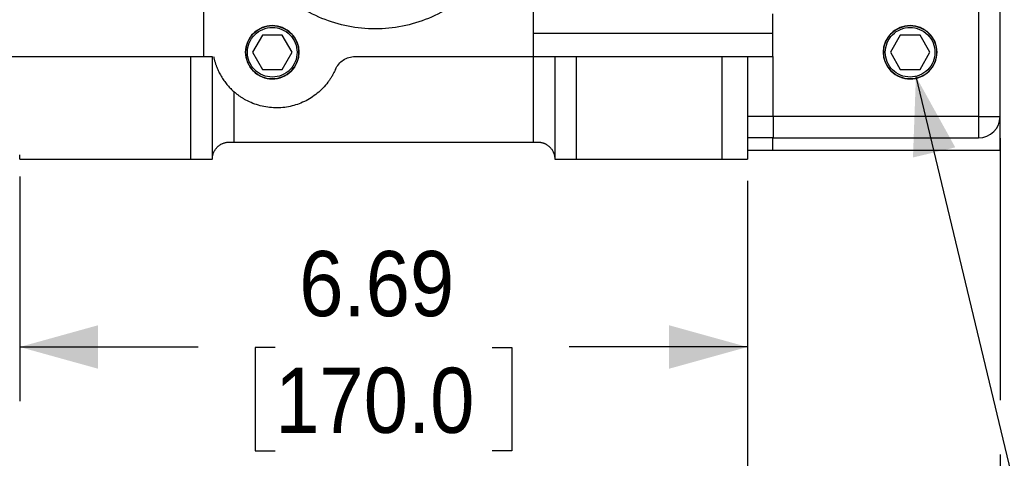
# Model space of a CAD drawing. Header units: inches. Extents: x 0 to 68, y 0 to 44.
# Tile 21 of 27: x 32.4 to 41.4, y 25.9 to 30. Entities that reach past the tile are written whole.
import ezdxf

# ---------------------------------------------------------------- set-up
doc = ezdxf.new("R2010")
doc.units = ezdxf.units.IN
doc.header["$LTSCALE"] = 4
doc.header["$MEASUREMENT"] = 0
doc.linetypes.add('SLD-Solid', pattern=[0])
doc.layers.add('DIMENSIONS', color=140, linetype='SLD-Solid', lineweight=25)
doc.styles.add('SLDTEXTSTYLE0', font='GOTHIC.TTF', dxfattribs={"width": 0.913})
doc.dimstyles.new('SLDDIMSTYLE0', dxfattribs={"dimtxt": 0.6, "dimasz": 0.72, "dimexe": 0, "dimexo": 0.0625, "dimgap": 0.15, "dimtad": 0, "dimtih": 1, "dimtoh": 1, "dimrnd": 1e-09, "dimzin": 12, "dimdsep": 46, "dimtxsty": 'SLDTEXTSTYLE0', "dimsah": 1, "dimcen": 0.09, "dimadec": 0, "dimazin": 3, "dimtfac": 1, "dimtofl": 0, "dimtmove": 0, "dimatfit": 3, "dimfxl": 0, "dimfrac": 2, "dimtolj": 1, "dimtzin": 12, "dimarcsym": 0})
doc.dimstyles.new('SLDDIMSTYLE4', dxfattribs={"dimtxt": 0.6, "dimasz": 0.72, "dimexe": 0, "dimexo": 0.0625, "dimgap": 0.15, "dimtad": 0, "dimtih": 1, "dimtoh": 1, "dimrnd": 1e-09, "dimzin": 12, "dimdsep": 46, "dimtxsty": 'SLDTEXTSTYLE0', "dimsah": 1, "dimcen": 0, "dimadec": 0, "dimazin": 3, "dimtfac": 1, "dimtofl": 0, "dimtmove": 0, "dimatfit": 3, "dimfxl": 0, "dimfrac": 2, "dimtolj": 1, "dimtzin": 12, "dimarcsym": 0})

# ---------------------------------------------------------------- blocks, each defined once
blk = doc.blocks.new('_D_11')
at = {"layer": 'DIMENSIONS'}
for p, q in [((34.3171, 34.2094), (27.0092, 34.2094)), ((27.5092, 34.2094), (27.5092, 32.5324)), ((26.5117, 31.4489), (26.3289, 31.4489)), ((26.3289, 31.4489), (26.3289, 30.4964)), ((28.5067, 31.4489), (28.6895, 31.4489)), ((28.6895, 31.4489), (28.6895, 30.4964)), ((26.3289, 30.4964), (26.5117, 30.4964)), ((28.6895, 30.4964), (28.5067, 30.4964)), ((27.5092, 28.6976), (27.5092, 30.3745)), ((32.1518, 28.6976), (27.0092, 28.6976))]:
    blk.add_line(p, q, dxfattribs=at)
for points in [[(27.5092, 34.2094), (27.3092, 33.4894), (27.7092, 33.4894)], [(27.5092, 28.6976), (27.7092, 29.4176), (27.3092, 29.4176)]]:
    blk.add_solid(points, dxfattribs=at)
at = {"layer": 'DIMENSIONS', "char_height": 0.6, "attachment_point": 1, "style": 'SLDTEXTSTYLE0'}
for s, insert in [('5.51', (26.7334, 32.3372)), ('140.0', (26.5117, 31.2628))]:
    blk.add_mtext(s, dxfattribs=dict(at, insert=insert))
blk = doc.blocks.new('_D_12')
at = {"layer": 'DIMENSIONS'}
for p, q in [((32.3518, 28.5369), (32.3518, 26.4684)), ((39.0447, 28.4976), (39.0447, 26.4684)), ((32.3518, 26.9684), (33.9917, 26.9684)), ((34.7007, 26.9638), (34.5179, 26.9638)), ((34.5179, 26.9638), (34.5179, 26.0113)), ((36.6957, 26.9638), (36.8785, 26.9638)), ((36.8785, 26.9638), (36.8785, 26.0113)), ((39.0447, 26.9684), (37.4048, 26.9684)), ((34.5179, 26.0113), (34.7007, 26.0113)), ((36.8785, 26.0113), (36.6957, 26.0113))]:
    blk.add_line(p, q, dxfattribs=at)
for points in [[(32.3518, 26.9684), (33.0718, 26.7684), (33.0718, 27.1684)], [(39.0447, 26.9684), (38.3247, 27.1684), (38.3247, 26.7684)]]:
    blk.add_solid(points, dxfattribs=at)
at = {"layer": 'DIMENSIONS', "char_height": 0.6, "attachment_point": 1, "style": 'SLDTEXTSTYLE0'}
for s, insert in [('6.69', (34.9224, 27.8521)), ('170.0', (34.7007, 26.7777))]:
    blk.add_mtext(s, dxfattribs=dict(at, insert=insert))
blk = doc.blocks.new('_D_13')
at = {"layer": 'DIMENSIONS'}
for p, q in [((30.9738, 29.4818), (30.9738, 28.9476)), ((30.9738, 28.4476), (30.9738, 23.9192)), ((39.0447, 28.4976), (39.0447, 23.9192)), ((30.9738, 24.4192), (33.3027, 24.4192)), ((34.0117, 24.4147), (33.8289, 24.4147)), ((33.8289, 24.4147), (33.8289, 23.4622)), ((36.0067, 24.4147), (36.1896, 24.4147)), ((36.1896, 24.4147), (36.1896, 23.4622)), ((39.0447, 24.4192), (36.7158, 24.4192)), ((33.8289, 23.4622), (34.0117, 23.4622)), ((36.1896, 23.4622), (36.0067, 23.4622))]:
    blk.add_line(p, q, dxfattribs=at)
for points in [[(30.9738, 24.4192), (31.6938, 24.2192), (31.6938, 24.6192)], [(39.0447, 24.4192), (38.3247, 24.6192), (38.3247, 24.2192)]]:
    blk.add_solid(points, dxfattribs=at)
at = {"layer": 'DIMENSIONS', "char_height": 0.6, "attachment_point": 1, "style": 'SLDTEXTSTYLE0'}
for s, insert in [('8.07', (34.2334, 25.3029)), ('205.0', (34.0117, 24.2286))]:
    blk.add_mtext(s, dxfattribs=dict(at, insert=insert))
blk = doc.blocks.new('_D_14')
at = {"layer": 'DIMENSIONS'}
for p, q in [((30.9738, 29.4818), (30.9738, 28.9476)), ((41.3675, 28.8913), (41.3675, 26.4778)), ((30.9738, 28.4476), (30.9738, 21.1639)), ((41.3675, 25.9778), (41.3675, 21.1639)), ((30.9738, 21.6639), (34.4641, 21.6639)), ((35.1732, 21.6594), (34.9903, 21.6594)), ((34.9903, 21.6594), (34.9903, 20.7069)), ((37.1682, 21.6594), (37.351, 21.6594)), ((37.351, 21.6594), (37.351, 20.7069)), ((41.3675, 21.6639), (37.8772, 21.6639)), ((34.9903, 20.7069), (35.1732, 20.7069)), ((37.351, 20.7069), (37.1682, 20.7069))]:
    blk.add_line(p, q, dxfattribs=at)
for points in [[(30.9738, 21.6639), (31.6938, 21.4639), (31.6938, 21.8639)], [(41.3675, 21.6639), (40.6475, 21.8639), (40.6475, 21.4639)]]:
    blk.add_solid(points, dxfattribs=at)
at = {"layer": 'DIMENSIONS', "char_height": 0.6, "attachment_point": 1, "style": 'SLDTEXTSTYLE0'}
for s, insert in [('10.39', (35.1732, 22.5476)), ('264.0', (35.1732, 21.4733))]:
    blk.add_mtext(s, dxfattribs=dict(at, insert=insert))
blk = doc.blocks.new('_D_15')
at = {"layer": 'DIMENSIONS'}
for p, q in [((40.5939, 29.4598), (41.6433, 25.0758)), ((41.6433, 25.0758), (42.5183, 25.0758))]:
    blk.add_line(p, q, dxfattribs=at)
blk.add_solid([(40.5939, 29.4598), (40.567, 28.713), (40.956, 28.8061)], dxfattribs=at)
at = {"layer": 'DIMENSIONS', "char_height": 0.6, "attachment_point": 1, "style": 'SLDTEXTSTYLE0'}
for s, insert in [('PT1/4', (42.7683, 25.8422)), ('X9', (43.3283, 24.8897))]:
    blk.add_mtext(s, dxfattribs=dict(at, insert=insert))

msp = doc.modelspace()

# ---------------------------------------------------------------- linework, layer by layer
for p, q in [((41.1707, 31.5181), (41.1707, 29.0913)), ((34.0447, 29.6425), (34.0447, 31.2947)), ((41.3675, 29.0913), (41.3675, 31.2899)), ((37.0749, 30.311), (37.0749, 29.6425)), ((39.2796, 29.6425), (39.2796, 30.0362)), ((34.5837, 29.8393), (34.4928, 29.6818)), ((34.7655, 29.8393), (34.5837, 29.8393)), ((34.8564, 29.6818), (34.7655, 29.8393)), ((37.0749, 29.8574), (39.2796, 29.8574)), ((40.4498, 29.8393), (40.3589, 29.6818)), ((40.6317, 29.8393), (40.4498, 29.8393)), ((40.7226, 29.6818), (40.6317, 29.8393)), ((32.0368, 29.6425), (33.9266, 29.6425)), ((33.9266, 28.6976), (33.9266, 29.6425)), ((34.1234, 29.6425), (34.1234, 28.6976)), ((34.4928, 29.6818), (34.5837, 29.5243)), ((34.7655, 29.5243), (34.8564, 29.6818)), ((35.4356, 29.6425), (37.0762, 29.6425)), ((37.0762, 28.8551), (37.0762, 29.6425)), ((37.273, 29.6425), (37.273, 28.6976)), ((37.4699, 29.6425), (37.4699, 28.6976)), ((37.4699, 29.6425), (38.8085, 29.6425)), ((38.8085, 29.6425), (38.8085, 28.6976)), ((39.0447, 29.6425), (39.0447, 28.6976)), ((39.2809, 29.0913), (39.2809, 29.6425)), ((40.3589, 29.6818), (40.4498, 29.5243)), ((40.6317, 29.5243), (40.7226, 29.6818)), ((34.5837, 29.5243), (34.7655, 29.5243)), ((40.4498, 29.5243), (40.6317, 29.5243)), ((34.3203, 29.3204), (34.3203, 28.8551)), ((39.2809, 29.0913), (39.0447, 29.0913)), ((41.1707, 29.0913), (39.2809, 29.0913)), ((39.2809, 29.0913), (39.2809, 28.8944)), ((41.1707, 29.0913), (41.3675, 29.0913)), ((41.1707, 29.0913), (41.1707, 28.8944)), ((41.3675, 28.7763), (41.3675, 29.0913)), ((39.2796, 28.7763), (39.2796, 28.8944)), ((39.2809, 28.8944), (41.1707, 28.8944)), ((34.3203, 28.8551), (37.0762, 28.8551)), ((32.3518, 28.6976), (32.3518, 28.7369)), ((41.3675, 28.7763), (39.2796, 28.7763)), ((32.3518, 28.6976), (33.9266, 28.6976)), ((37.4699, 28.6976), (38.8085, 28.6976))]:
    msp.add_line(p, q)
for centre in [(34.6746, 29.6818), (40.5407, 29.6818)]:
    msp.add_circle(centre, 0.2453)
msp.add_arc((41.1707, 29.0913), 0.1969, 270, 0)
for points, knots in [([(36.9008, 31.1757), (36.9008, 31.092), (36.8926, 31.0082), (36.8599, 30.844), (36.8355, 30.7635), (36.7714, 30.6087), (36.7317, 30.5345), (36.6386, 30.3952), (36.5853, 30.3302), (36.4668, 30.2118), (36.4018, 30.1584), (36.2625, 30.0653), (36.1883, 30.0257), (36.0336, 29.9616), (35.953, 29.9371), (35.7888, 29.9045), (35.705, 29.8962), (35.5375, 29.8962), (35.4538, 29.9045), (35.2895, 29.9371), (35.209, 29.9616), (35.0543, 30.0257), (34.98, 30.0653), (34.8408, 30.1584), (34.7757, 30.2118), (34.6573, 30.3302), (34.6039, 30.3952), (34.5109, 30.5345), (34.4712, 30.6087), (34.4071, 30.7635), (34.3827, 30.844), (34.35, 31.0082), (34.3418, 31.092), (34.3418, 31.1757)], [0, 0, 0, 0, 0.0625, 0.0625, 0.125, 0.125, 0.1875, 0.1875, 0.25, 0.25, 0.3125, 0.3125, 0.375, 0.375, 0.4375, 0.4375, 0.5, 0.5, 0.5625, 0.5625, 0.625, 0.625, 0.6875, 0.6875, 0.75, 0.75, 0.8125, 0.8125, 0.875, 0.875, 0.9375, 0.9375, 1, 1, 1, 1]), ([(34.9204, 29.6818), (34.9204, 29.714), (34.914, 29.7462), (34.8894, 29.8056), (34.8712, 29.8329), (34.8257, 29.8784), (34.7984, 29.8966), (34.7389, 29.9212), (34.7068, 29.9276), (34.6424, 29.9276), (34.6103, 29.9212), (34.5508, 29.8966), (34.5235, 29.8784), (34.478, 29.8329), (34.4598, 29.8056), (34.4352, 29.7462), (34.4288, 29.714), (34.4288, 29.6818)], [0, 0, 0, 0, 0.125, 0.125, 0.25, 0.25, 0.375, 0.375, 0.5, 0.5, 0.625, 0.625, 0.75, 0.75, 0.875, 0.875, 1, 1, 1, 1]), ([(34.4463, 29.6818), (34.4463, 29.7117), (34.4522, 29.7416), (34.4751, 29.7968), (34.492, 29.8222), (34.5343, 29.8644), (34.5596, 29.8814), (34.6148, 29.9042), (34.6447, 29.9102), (34.7045, 29.9102), (34.7344, 29.9042), (34.7896, 29.8814), (34.8149, 29.8644), (34.8572, 29.8222), (34.8741, 29.7968), (34.897, 29.7416), (34.9029, 29.7117), (34.9029, 29.6818)], [0, 0, 0, 0, 0.125, 0.125, 0.25, 0.25, 0.375, 0.375, 0.5, 0.5, 0.625, 0.625, 0.75, 0.75, 0.875, 0.875, 1, 1, 1, 1]), ([(40.7866, 29.6818), (40.7866, 29.714), (40.7802, 29.7462), (40.7555, 29.8056), (40.7373, 29.8329), (40.6918, 29.8784), (40.6645, 29.8966), (40.6051, 29.9212), (40.5729, 29.9276), (40.5086, 29.9276), (40.4764, 29.9212), (40.4169, 29.8966), (40.3897, 29.8784), (40.3442, 29.8329), (40.326, 29.8056), (40.3013, 29.7462), (40.2949, 29.714), (40.2949, 29.6818)], [0, 0, 0, 0, 0.125, 0.125, 0.25, 0.25, 0.375, 0.375, 0.5, 0.5, 0.625, 0.625, 0.75, 0.75, 0.875, 0.875, 1, 1, 1, 1]), ([(40.3124, 29.6818), (40.3124, 29.7117), (40.3183, 29.7416), (40.3412, 29.7968), (40.3581, 29.8222), (40.4004, 29.8644), (40.4257, 29.8814), (40.481, 29.9042), (40.5109, 29.9102), (40.5706, 29.9102), (40.6005, 29.9042), (40.6557, 29.8814), (40.6811, 29.8644), (40.7233, 29.8222), (40.7403, 29.7968), (40.7631, 29.7416), (40.7691, 29.7117), (40.7691, 29.6818)], [0, 0, 0, 0, 0.125, 0.125, 0.25, 0.25, 0.375, 0.375, 0.5, 0.5, 0.625, 0.625, 0.75, 0.75, 0.875, 0.875, 1, 1, 1, 1]), ([(33.9266, 29.6425), (33.9297, 29.6425), (33.9359, 29.6425), (33.9452, 29.6425), (33.9544, 29.6425), (33.9635, 29.6425), (33.9725, 29.6425), (33.9814, 29.6425), (33.9903, 29.6425), (34.0023, 29.6425), (34.0173, 29.6425), (34.0346, 29.6425), (34.0509, 29.6425), (34.071, 29.6425), (34.0881, 29.6425), (34.1017, 29.6425), (34.1098, 29.6425), (34.1161, 29.6425), (34.1203, 29.6425), (34.1229, 29.6425), (34.1233, 29.6425), (34.1234, 29.6425)], [0, 0, 0, 0, 0.03024, 0.060281, 0.090188, 0.120031, 0.149875, 0.179789, 0.20984, 0.240094, 0.304385, 0.368744, 0.434403, 0.50013, 0.631342, 0.695633, 0.759991, 0.821708, 0.883493, 0.94173, 1, 1, 1, 1]), ([(34.1353, 29.6425), (34.1363, 29.638), (34.1382, 29.6291), (34.1413, 29.6161), (34.1447, 29.6034), (34.1482, 29.5912), (34.1519, 29.5793), (34.1557, 29.5679), (34.1636, 29.5456), (34.1768, 29.5138), (34.1981, 29.4718), (34.2226, 29.4318), (34.2458, 29.4001), (34.2646, 29.3772), (34.2783, 29.3618), (34.2921, 29.3472), (34.306, 29.3334), (34.3156, 29.3247), (34.3203, 29.3204)], [0, 0, 0, 0, 0.038903, 0.076713, 0.113431, 0.149058, 0.183595, 0.217041, 0.249398, 0.379493, 0.498847, 0.628756, 0.748564, 0.801988, 0.853807, 0.904056, 0.952773, 1, 1, 1, 1]), ([(34.4288, 29.6818), (34.4288, 29.6497), (34.4352, 29.6175), (34.4598, 29.558), (34.478, 29.5308), (34.5235, 29.4853), (34.5508, 29.467), (34.6103, 29.4424), (34.6424, 29.436), (34.7068, 29.436), (34.7389, 29.4424), (34.7984, 29.467), (34.8257, 29.4853), (34.8712, 29.5308), (34.8894, 29.558), (34.914, 29.6175), (34.9204, 29.6497), (34.9204, 29.6818)], [0, 0, 0, 0, 0.125, 0.125, 0.25, 0.25, 0.375, 0.375, 0.5, 0.5, 0.625, 0.625, 0.75, 0.75, 0.875, 0.875, 1, 1, 1, 1]), ([(34.9029, 29.6818), (34.9029, 29.6519), (34.897, 29.6221), (34.8741, 29.5668), (34.8572, 29.5415), (34.8149, 29.4992), (34.7896, 29.4823), (34.7344, 29.4594), (34.7045, 29.4535), (34.6447, 29.4535), (34.6148, 29.4594), (34.5596, 29.4823), (34.5343, 29.4992), (34.492, 29.5415), (34.4751, 29.5668), (34.4522, 29.6221), (34.4463, 29.6519), (34.4463, 29.6818)], [0, 0, 0, 0, 0.125, 0.125, 0.25, 0.25, 0.375, 0.375, 0.5, 0.5, 0.625, 0.625, 0.75, 0.75, 0.875, 0.875, 1, 1, 1, 1]), ([(35.2552, 29.5243), (35.2628, 29.5418), (35.273, 29.5581), (35.2975, 29.5872), (35.3119, 29.5999), (35.3437, 29.6207), (35.3612, 29.6288), (35.3976, 29.6397), (35.4166, 29.6425), (35.4356, 29.6425)], [0, 0, 0, 0, 0.25, 0.25, 0.5, 0.5, 0.75, 0.75, 1, 1, 1, 1]), ([(37.0762, 29.6425), (37.0793, 29.6425), (37.0855, 29.6425), (37.0948, 29.6425), (37.104, 29.6425), (37.1131, 29.6425), (37.1221, 29.6425), (37.131, 29.6425), (37.1399, 29.6425), (37.152, 29.6425), (37.1669, 29.6425), (37.1842, 29.6425), (37.2005, 29.6425), (37.2206, 29.6425), (37.2377, 29.6425), (37.2513, 29.6425), (37.2594, 29.6425), (37.2657, 29.6425), (37.2699, 29.6425), (37.2726, 29.6425), (37.2729, 29.6425), (37.273, 29.6425)], [0, 0, 0, 0, 0.03024, 0.060281, 0.090188, 0.120031, 0.149875, 0.179789, 0.20984, 0.240094, 0.304385, 0.368744, 0.434403, 0.50013, 0.631342, 0.695633, 0.759991, 0.821708, 0.883493, 0.94173, 1, 1, 1, 1]), ([(37.273, 29.6425), (37.2731, 29.6425), (37.2731, 29.6425), (37.2738, 29.6425), (37.2749, 29.6425), (37.2764, 29.6425), (37.2784, 29.6425), (37.2807, 29.6425), (37.2835, 29.6425), (37.288, 29.6425), (37.2948, 29.6425), (37.3049, 29.6425), (37.3168, 29.6425), (37.335, 29.6425), (37.356, 29.6425), (37.3792, 29.6425), (37.397, 29.6425), (37.4154, 29.6425), (37.4336, 29.6425), (37.4519, 29.6425), (37.4639, 29.6425), (37.4699, 29.6425)], [0, 0, 0, 0, 0.03024, 0.060281, 0.090188, 0.120031, 0.149875, 0.179789, 0.20984, 0.240094, 0.304385, 0.368744, 0.434403, 0.50013, 0.631342, 0.695633, 0.759991, 0.821708, 0.883493, 0.94173, 1, 1, 1, 1]), ([(38.8085, 29.6425), (38.8113, 29.6425), (38.8171, 29.6425), (38.8257, 29.6425), (38.8343, 29.6425), (38.8429, 29.6425), (38.8561, 29.6425), (38.8738, 29.6425), (38.8958, 29.6425), (38.9173, 29.6425), (38.9451, 29.6425), (38.9767, 29.6425), (39.0023, 29.6425), (39.0186, 29.6425), (39.0283, 29.6425), (39.0358, 29.6425), (39.0405, 29.6425), (39.0431, 29.6425), (39.0444, 29.6425), (39.0446, 29.6425), (39.0447, 29.6425)], [0, 0, 0, 0, 0.023335, 0.046628, 0.06991, 0.093212, 0.116565, 0.178301, 0.240092, 0.304402, 0.368768, 0.500006, 0.631244, 0.695553, 0.759919, 0.821655, 0.883446, 0.922309, 0.961112, 1, 1, 1, 1]), ([(39.0447, 29.6425), (39.0447, 29.6425), (39.0448, 29.6425), (39.0453, 29.6425), (39.046, 29.6425), (39.0472, 29.6425), (39.0493, 29.6425), (39.0535, 29.6425), (39.061, 29.6425), (39.0708, 29.6425), (39.087, 29.6425), (39.1127, 29.6425), (39.1443, 29.6425), (39.172, 29.6425), (39.1935, 29.6425), (39.2155, 29.6425), (39.2349, 29.6425), (39.2517, 29.6425), (39.2656, 29.6425), (39.275, 29.6425), (39.2796, 29.6425)], [0, 0, 0, 0, 0.023416, 0.04679, 0.070152, 0.093535, 0.116969, 0.178919, 0.240925, 0.305458, 0.370047, 0.501741, 0.633434, 0.697967, 0.762556, 0.824506, 0.886512, 0.924358, 0.962143, 1, 1, 1, 1]), ([(40.2949, 29.6818), (40.2949, 29.6497), (40.3013, 29.6175), (40.326, 29.558), (40.3442, 29.5308), (40.3897, 29.4853), (40.4169, 29.467), (40.4764, 29.4424), (40.5086, 29.436), (40.5729, 29.436), (40.6051, 29.4424), (40.6645, 29.467), (40.6918, 29.4853), (40.7373, 29.5308), (40.7555, 29.558), (40.7802, 29.6175), (40.7866, 29.6497), (40.7866, 29.6818)], [0, 0, 0, 0, 0.125, 0.125, 0.25, 0.25, 0.375, 0.375, 0.5, 0.5, 0.625, 0.625, 0.75, 0.75, 0.875, 0.875, 1, 1, 1, 1]), ([(40.7691, 29.6818), (40.7691, 29.6519), (40.7631, 29.6221), (40.7403, 29.5668), (40.7233, 29.5415), (40.6811, 29.4992), (40.6557, 29.4823), (40.6005, 29.4594), (40.5706, 29.4535), (40.5109, 29.4535), (40.481, 29.4594), (40.4257, 29.4823), (40.4004, 29.4992), (40.3581, 29.5415), (40.3412, 29.5668), (40.3183, 29.6221), (40.3124, 29.6519), (40.3124, 29.6818)], [0, 0, 0, 0, 0.125, 0.125, 0.25, 0.25, 0.375, 0.375, 0.5, 0.5, 0.625, 0.625, 0.75, 0.75, 0.875, 0.875, 1, 1, 1, 1]), ([(35.2552, 29.5243), (35.2531, 29.5197), (35.249, 29.5104), (35.2423, 29.4966), (35.2353, 29.483), (35.228, 29.4697), (35.2203, 29.4565), (35.2123, 29.4435), (35.2039, 29.4308), (35.1952, 29.4182), (35.1753, 29.3909), (35.1414, 29.351), (35.0894, 29.3029), (35.0321, 29.2613), (34.9707, 29.2272), (34.9064, 29.2008), (34.8401, 29.1823), (34.7721, 29.1715), (34.7027, 29.1688), (34.6327, 29.1742), (34.5632, 29.1881), (34.4959, 29.2102), (34.4448, 29.2341), (34.4084, 29.2549), (34.3852, 29.2697), (34.3628, 29.2855), (34.341, 29.3023), (34.3272, 29.3144), (34.3203, 29.3204)], [0, 0, 0, 0, 0.01374, 0.027447, 0.041133, 0.054805, 0.068472, 0.082145, 0.095832, 0.109543, 0.123286, 0.186651, 0.250035, 0.3134, 0.376784, 0.438385, 0.500004, 0.561604, 0.623223, 0.686589, 0.749973, 0.813338, 0.876722, 0.901428, 0.926056, 0.950657, 0.975288, 1, 1, 1, 1]), ([(39.2809, 28.8944), (39.2767, 28.8944), (39.2684, 28.8944), (39.2559, 28.8944), (39.2434, 28.8944), (39.231, 28.8944), (39.2186, 28.8944), (39.2063, 28.8944), (39.1941, 28.8944), (39.1819, 28.8944), (39.1698, 28.8944), (39.1537, 28.8944), (39.1338, 28.8944), (39.1106, 28.8944), (39.088, 28.8944), (39.0659, 28.8944), (39.0518, 28.8944), (39.0447, 28.8944)], [0, 0, 0, 0, 0.050246, 0.100326, 0.150283, 0.200157, 0.249991, 0.299827, 0.349707, 0.399672, 0.449764, 0.500025, 0.600342, 0.700163, 0.799822, 0.899656, 1, 1, 1, 1]), ([(34.1234, 28.6976), (34.1235, 28.7004), (34.1235, 28.7056), (34.1241, 28.7128), (34.1248, 28.7189), (34.1261, 28.7272), (34.1284, 28.7376), (34.1339, 28.7554), (34.1435, 28.7762), (34.1604, 28.8004), (34.1818, 28.8214), (34.2036, 28.8354), (34.2209, 28.8433), (34.2325, 28.8476), (34.2443, 28.8509), (34.2564, 28.8533), (34.2686, 28.8548), (34.2768, 28.855), (34.2809, 28.8551)], [0, 0, 0, 0, 0.039264, 0.073265, 0.102003, 0.125479, 0.19163, 0.250351, 0.383963, 0.499593, 0.631915, 0.749384, 0.794001, 0.837308, 0.879425, 0.920483, 0.960624, 1, 1, 1, 1]), ([(34.2809, 28.8551), (34.2835, 28.8551), (34.2887, 28.8551), (34.2965, 28.8551), (34.3044, 28.8551), (34.3123, 28.8551), (34.3176, 28.8551), (34.3203, 28.8551)], [0, 0, 0, 0, 0.200325, 0.400163, 0.599837, 0.799675, 1, 1, 1, 1]), ([(37.0762, 28.8551), (37.0788, 28.8551), (37.0841, 28.8551), (37.092, 28.8551), (37.0999, 28.8551), (37.1078, 28.8551), (37.1129, 28.8551), (37.1155, 28.8551)], [0, 0, 0, 0, 0.200325, 0.400163, 0.599837, 0.799675, 1, 1, 1, 1]), ([(37.1155, 28.8551), (37.1178, 28.855), (37.1222, 28.855), (37.1289, 28.8545), (37.1355, 28.8538), (37.1421, 28.8528), (37.1487, 28.8516), (37.1552, 28.85), (37.1617, 28.8482), (37.1681, 28.8461), (37.1744, 28.8437), (37.1806, 28.8411), (37.1943, 28.8345), (37.2146, 28.8214), (37.236, 28.8004), (37.253, 28.7762), (37.2625, 28.7554), (37.2681, 28.7376), (37.2707, 28.7252), (37.2726, 28.7117), (37.2729, 28.7028), (37.273, 28.6976)], [0, 0, 0, 0, 0.021397, 0.042999, 0.064835, 0.086927, 0.109299, 0.131976, 0.154979, 0.178329, 0.202047, 0.226152, 0.250663, 0.368119, 0.500438, 0.616056, 0.749666, 0.808331, 0.874532, 0.926835, 1, 1, 1, 1]), ([(39.2796, 28.7763), (39.2758, 28.7763), (39.2683, 28.7763), (39.2572, 28.7763), (39.2463, 28.7763), (39.2357, 28.7763), (39.2252, 28.7763), (39.2149, 28.7763), (39.2049, 28.7763), (39.195, 28.7763), (39.1736, 28.7763), (39.1427, 28.7763), (39.1074, 28.7763), (39.0792, 28.7763), (39.0631, 28.7763), (39.0545, 28.7763), (39.0501, 28.7763), (39.047, 28.7763), (39.045, 28.7763), (39.0448, 28.7763), (39.0447, 28.7763)], [0, 0, 0, 0, 0.02732, 0.054546, 0.081706, 0.108827, 0.135935, 0.163058, 0.190223, 0.217456, 0.244785, 0.372375, 0.500011, 0.627601, 0.755237, 0.80434, 0.85321, 0.902005, 0.950882, 1, 1, 1, 1]), ([(33.9266, 28.6976), (33.9523, 28.6976), (33.9781, 28.6976), (34.0257, 28.6976), (34.0475, 28.6976), (34.084, 28.6976), (34.0986, 28.6976), (34.1183, 28.6976), (34.1234, 28.6976), (34.1234, 28.6976)], [0, 0, 0, 0, 0.25, 0.25, 0.5, 0.5, 0.75, 0.75, 1, 1, 1, 1]), ([(37.273, 28.6976), (37.273, 28.6976), (37.2781, 28.6976), (37.2979, 28.6976), (37.3125, 28.6976), (37.3489, 28.6976), (37.3707, 28.6976), (37.4183, 28.6976), (37.4441, 28.6976), (37.4699, 28.6976)], [0, 0, 0, 0, 0.25, 0.25, 0.5, 0.5, 0.75, 0.75, 1, 1, 1, 1]), ([(38.8085, 28.6976), (38.8394, 28.6976), (38.8703, 28.6976), (38.9274, 28.6976), (38.9536, 28.6976), (38.9974, 28.6976), (39.0149, 28.6976), (39.0385, 28.6976), (39.0447, 28.6976), (39.0447, 28.6976)], [0, 0, 0, 0, 0.25, 0.25, 0.5, 0.5, 0.75, 0.75, 1, 1, 1, 1])]:
    msp.add_open_spline(points, degree=3, knots=knots)
msp.add_open_spline([(39.2809, 29.6425), (39.2805, 29.6425), (39.28, 29.6425), (39.2796, 29.6425)], degree=3)

# ---------------------------------------------------------------- dimensions: what is measured, and where the dimension line sits
at = {"layer": 'DIMENSIONS'}
dim = msp.add_linear_dim(base=(27.5092, 28.6976), p1=(34.5171, 34.2094), p2=(32.3518, 28.6976), angle=90, dimstyle='SLDDIMSTYLE0', dxfattribs=at)
dim.commit()
dim.dimension.update_dxf_attribs({"geometry": '_D_11', "text_midpoint": (27.5092, 31.4535), "dimtype": 160})
for base, p1, p2, picture, middle in [((39.0447, 24.4192), (30.9738, 29.6818), (39.0447, 28.6976), '_D_13', (35.0092, 24.4192)), ((41.3675, 21.6639), (30.9738, 29.6818), (41.3675, 29.0913), '_D_14', (36.1707, 21.6639)), ((39.0447, 26.9684), (32.3518, 28.7369), (39.0447, 28.6976), '_D_12', (35.6982, 26.9684))]:
    dim = msp.add_linear_dim(base=base, p1=p1, p2=p2, dimstyle='SLDDIMSTYLE0', dxfattribs=at)
    dim.commit()
    dim.dimension.update_dxf_attribs({"geometry": picture, "text_midpoint": middle, "dimtype": 160})
dim = msp.add_radius_dim(center=(40.5407, 29.6818), mpoint=(40.5939, 29.4598), text='PT1/4\\PX9', dimstyle='SLDDIMSTYLE4', override={"dimpost": '<>'}, dxfattribs=at)
dim.commit()
dim.dimension.update_dxf_attribs({"geometry": '_D_15', "text_midpoint": (43.7937, 25.0758), "dimtype": 164})

doc.saveas('drawing.dxf')
